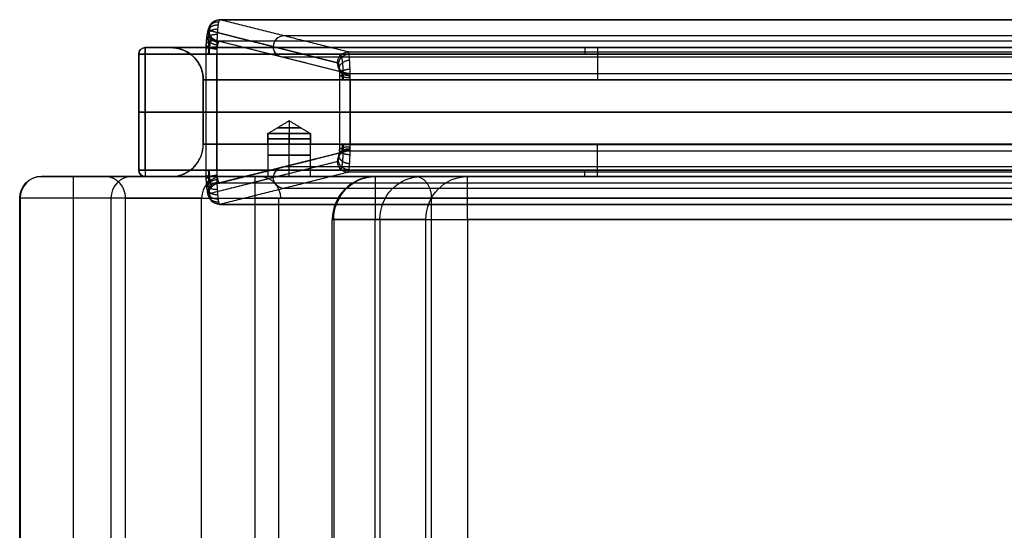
# Model space of a CAD drawing. Header units: millimetres. Extents: x -253 to 672, y -1029 to 1117.
# Tile 7 of 8: x -253 to 205, y 880 to 1117. Entities that reach past the tile are written whole.
import ezdxf

# ---------------------------------------------------------------- set-up
doc = ezdxf.new("R2010")
doc.units = ezdxf.units.MM
for name, color, linetype, true_color in [('FLAPS', 7, 'Continuous', 0x000000), ('STRUCTURE', 7, 'Continuous', 0x000000), ('UPHOLSTERY', 7, 'Continuous', 0x000000)]:
    doc.layers.add(name, color=color, linetype=linetype, true_color=true_color)

msp = doc.modelspace()

# ---------------------------------------------------------------- linework, layer by layer
at = {"layer": 'FLAPS'}
for p, q in [((588.96, 1117.37, -1881.14), (-159.78, 1117.37, -1881.14)), ((-164.7, 1112.37, -1882.09), (-104.91, 1097.37, -2369)), ((-104.91, 1097.37, -2369), (-164.7, 1112.37, -1882.09)), ((559.02, 1109.87, -2125.09), (-129.84, 1109.87, -2125.09)), ((588.96, 1107.37, -1881.14), (-159.78, 1107.37, -1881.14)), ((-159.75, 1107.37, -1881.33), (-99.97, 1092.37, -2368.24)), ((-166.13, 1101.37, -1870.14), (-166.13, 1047.37, -1870.14)), ((559.02, 1099.87, -2124.78), (-129.84, 1099.87, -2124.78)), ((-104, 1089.37, -2376.14), (-104, 1059.36, -2376.14)), ((-161.13, 1074.37, -1865.14), (590.31, 1074.37, -1865.14)), ((590.31, 1074.37, -1875.14), (-161.13, 1074.37, -1875.14)), ((528.18, 1074.37, -2381.14), (-99, 1074.37, -2381.14)), ((-99, 1074.37, -2371.14), (528.18, 1074.37, -2371.14)), ((-99.97, 1056.36, -2368.24), (-159.75, 1041.37, -1881.33)), ((-108.35, 1050.5, -2340.98), (-164.7, 1036.37, -1882.09)), ((559.02, 1048.87, -2124.78), (-129.84, 1048.87, -2124.78)), ((559.02, 1038.87, -2125.09), (-129.84, 1038.87, -2125.09))]:
    msp.add_line(p, q, dxfattribs=at)
at = {"layer": 'FLAPS', "extrusion": (0.121812, -0.030553, -0.992083)}
for centre, start, end in [((1040.08, -658.48, 1813.14), 256.0266, 345.8117), ((1040.08, -658.48, 1813.14), 165.8117, 256.0266), ((1040.08, -658.48, 2058.54), 165.8117, 256.0266), ((1040.08, -658.48, 2303.93), 256.0266, 345.8117), ((1040.08, -658.48, 2303.93), 165.8117, 256.0266)]:
    msp.add_arc(centre, 5, start, end, dxfattribs=at)
at = {"layer": 'FLAPS', "extrusion": (-0.121812, 0.030553, 0.992083)}
msp.add_arc((-1040.08, -658.48, -2058.61), 5, 194.1883, 283.9734, dxfattribs=at)
at = {"layer": 'FLAPS', "extrusion": (-8.51989e-17, 1, 2.36738e-15)}
msp.add_arc((161.13, -1870.14, 1101.37), 5, 353, 90, dxfattribs=at)
at = {"layer": 'FLAPS', "extrusion": (3.43792e-16, 1, -1.85367e-15)}
msp.add_arc((161.13, -1870.14, 1101.37), 5, 270, 353, dxfattribs=at)
at = {"layer": 'FLAPS', "extrusion": (1.27798e-16, 1, 1.30156e-15)}
msp.add_arc((99, -2376.14, 1089.37), 5, 353, 90, dxfattribs=at)
at = {"layer": 'FLAPS', "extrusion": (0, 1, 9.46292e-16)}
msp.add_arc((99, -2376.14, 1089.37), 5, 270, 353, dxfattribs=at)
at = {"layer": 'FLAPS', "extrusion": (0, -1, 0)}
for centre in [(-161.13, -1870.14, -1074.37), (-99, -2376.14, -1074.37)]:
    msp.add_arc(centre, 5, 90, 187, dxfattribs=at)
at = {"layer": 'FLAPS', "extrusion": (0, 1, 0)}
for centre in [(161.13, -1870.14, 1074.37), (99, -2376.14, 1074.37)]:
    msp.add_arc(centre, 5, 270, 353, dxfattribs=at)
at = {"layer": 'FLAPS', "extrusion": (1.07285e-29, 1, 2.35749e-16)}
msp.add_arc((99, -2376.14, 1059.36), 5, 353, 90, dxfattribs=at)
at = {"layer": 'FLAPS', "extrusion": (4.94848e-33, 1, 9.46292e-16)}
msp.add_arc((99, -2376.14, 1059.36), 5, 270, 353, dxfattribs=at)
at = {"layer": 'FLAPS', "extrusion": (0.121812, 0.030553, -0.992083)}
for centre, start, end in [((1044.09, -139.86, 2369.59), 283.9734, 14.1883), ((1044.09, -139.86, 2369.59), 194.1883, 283.9734), ((1044.09, -139.86, 1878.79), 283.9734, 14.1883), ((1044.09, -139.86, 2124.26), 194.1883, 283.9734), ((1044.09, -139.86, 1878.79), 194.1883, 283.9734)]:
    msp.add_arc(centre, 5, start, end, dxfattribs=at)
at = {"layer": 'FLAPS', "extrusion": (-7.1563e-16, 1, 2.35749e-16)}
msp.add_arc((161.13, -1870.14, 1047.37), 5, 353, 90, dxfattribs=at)
at = {"layer": 'FLAPS', "extrusion": (-3.68794e-27, 1, 3.78846e-15)}
msp.add_arc((161.13, -1870.14, 1047.37), 5, 270, 353, dxfattribs=at)
at = {"layer": 'FLAPS', "extrusion": (-0.121812, -0.030553, 0.992083)}
msp.add_arc((-1044.09, -139.86, -2124.19), 5, 165.8117, 256.0266, dxfattribs=at)
at = {"layer": 'FLAPS'}
for points, weights, degree in [([(-160.5, 1114.84, -1872.51), (-165.82, 1115.14, -1872.97), (-165.47, 1110.63, -1875.82)], [1, 0.683467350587, 1], 2), ([(-160.26, 1116.29, -1875.36), (-165.46, 1116.51, -1875.92), (-165.23, 1111.63, -1877.78)], [1, 0.691366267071, 1], 2), ([(-160, 1117.14, -1878.45), (-165.07, 1117.25, -1879.05), (-164.97, 1112.21, -1879.9)], [1, 0.699804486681, 1], 2), ([(-159.73, 1117.36, -1881.64), (-160.55, 1117.66, -1872.04), (-161.13, 1110.97, -1865.14), (-161.13, 1101.37, -1865.14)], [1, 0.797425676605, 0.797425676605, 1], 3), ([(-166.09, 1101.37, -1870.75), (-166.09, 1107.97, -1870.75), (-165.51, 1112.57, -1875.49), (-164.7, 1112.37, -1882.09)], [1, 0.797425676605, 0.797425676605, 1], 3), ([(-160.89, 1110.41, -1867.94), (-166.41, 1110.73, -1868.16), (-165.85, 1107.59, -1872.68)], [1, 0.670618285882, 1], 2), ([(-160.72, 1112.86, -1870), (-166.14, 1113.19, -1870.35), (-165.68, 1109.27, -1874.09)], [1, 0.676447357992, 1], 2), ([(-165.68, 1109.27, -1874.09), (-165.29, 1105.96, -1877.26), (-160.72, 1105.68, -1876.97)], [1, 0.736490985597, 1], 2), ([(-165.23, 1111.63, -1877.78), (-165.02, 1107.16, -1879.48), (-160.26, 1106.97, -1878.98)], [1.00000026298, 0.722504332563, 0.999999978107], 2), ([(-161.1, 1104.55, -1865.46), (-166.74, 1104.69, -1865.49), (-166.06, 1103.56, -1870.97)], [1, 0.663537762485, 1], 2), ([(-161.02, 1107.61, -1866.41), (-166.61, 1107.85, -1866.51), (-165.98, 1105.66, -1871.62)], [1, 0.666246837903, 1], 2), ([(-165.98, 1105.66, -1871.62), (-165.48, 1103.91, -1875.7), (-161.02, 1103.71, -1875.62)], [1.00000024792, 0.745731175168, 0.999999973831], 2), ([(-159.73, 1107.37, -1881.33), (-160.55, 1107.48, -1877.73), (-161.13, 1104.97, -1875.14), (-161.13, 1101.37, -1875.14)], [1, 0.797425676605, 0.797425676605, 1], 3), ([(-99.58, 1101.27, -2373.39), (-104.31, 1101.05, -2373.88), (-104.55, 1096.69, -2371.98)], [1.00000001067, 0.724301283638, 0.999999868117], 2), ([(-99, 1089.37, -2381.14), (-99, 1096.81, -2381.14), (-99.39, 1102.14, -2375.97), (-99.95, 1102.37, -2368.54)], [1, 0.811938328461, 0.811938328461, 1], 3), ([(-104.91, 1097.37, -2369), (-104.35, 1097.23, -2373.57), (-103.96, 1093.95, -2376.75), (-103.96, 1089.37, -2376.75)], [1, 0.811938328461, 0.811938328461, 1], 3), ([(-104.55, 1096.69, -2371.98), (-104.8, 1091.88, -2369.89), (-99.58, 1092.12, -2369.35)], [1.0000001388, 0.689483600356, 1.00000001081], 2), ([(-99.28, 1098.42, -2377.48), (-103.84, 1098.14, -2377.75), (-104.24, 1094.94, -2374.5)], [1, 0.737390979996, 1], 2), ([(-104.24, 1094.94, -2374.5), (-104.71, 1091.13, -2370.62), (-99.28, 1091.46, -2370.3)], [1, 0.675466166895, 1], 2), ([(-104.03, 1092.38, -2376.17), (-104.66, 1090.26, -2371.02), (-99.07, 1090.5, -2370.92)], [1.00000014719, 0.665977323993, 0.999999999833], 2), ([(-99.07, 1094.26, -2380.19), (-103.53, 1094.07, -2380.27), (-104.03, 1092.38, -2376.17)], [0.999999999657, 0.74597198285, 0.999999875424], 2), ([(-99, 1089.37, -2371.14), (-99, 1091.09, -2371.14), (-99.39, 1092.32, -2369.95), (-99.95, 1092.37, -2368.24)], [1, 0.811938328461, 0.811938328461, 1], 3), ([(-103.96, 1059.36, -2376.75), (-103.96, 1054.79, -2376.75), (-104.35, 1051.51, -2373.57), (-104.91, 1051.37, -2369)], [1, 0.811938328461, 0.811938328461, 1], 3), ([(-99.95, 1046.37, -2368.54), (-99.39, 1046.6, -2375.97), (-99, 1051.93, -2381.14), (-99, 1059.36, -2381.14)], [1, 0.811938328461, 0.811938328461, 1], 3), ([(-99.95, 1056.36, -2368.24), (-99.39, 1056.42, -2369.95), (-99, 1057.65, -2371.14), (-99, 1059.36, -2371.14)], [1, 0.811938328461, 0.811938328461, 1], 3), ([(-104.55, 1052.04, -2371.98), (-104.8, 1056.85, -2369.89), (-99.58, 1056.62, -2369.35)], [1.0000001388, 0.689483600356, 1.00000001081], 2), ([(-104.24, 1053.79, -2374.5), (-104.71, 1057.61, -2370.62), (-99.28, 1057.27, -2370.3)], [1, 0.675466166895, 1], 2), ([(-99.28, 1050.31, -2377.48), (-103.84, 1050.59, -2377.75), (-104.24, 1053.79, -2374.5)], [1, 0.737390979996, 1], 2), ([(-104.03, 1056.36, -2376.17), (-104.66, 1058.47, -2371.02), (-99.07, 1058.24, -2370.92)], [1.00000014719, 0.665977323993, 0.999999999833], 2), ([(-99.07, 1054.48, -2380.19), (-103.53, 1054.67, -2380.27), (-104.03, 1056.36, -2376.17)], [0.999999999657, 0.74597198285, 0.999999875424], 2), ([(-99.58, 1047.47, -2373.39), (-104.31, 1047.68, -2373.88), (-104.55, 1052.04, -2371.98)], [1.00000001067, 0.724301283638, 0.999999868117], 2), ([(-161.1, 1044.18, -1865.46), (-166.74, 1044.05, -1865.49), (-166.06, 1045.18, -1870.97)], [1, 0.663537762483, 1], 2), ([(-164.7, 1036.37, -1882.09), (-165.51, 1036.17, -1875.49), (-166.09, 1040.76, -1870.75), (-166.09, 1047.37, -1870.75)], [1, 0.797425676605, 0.797425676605, 1], 3), ([(-165.98, 1043.08, -1871.62), (-165.48, 1044.83, -1875.7), (-161.02, 1045.03, -1875.62)], [1.00000024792, 0.745731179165, 0.99999996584], 2), ([(-161.13, 1047.37, -1875.14), (-161.13, 1043.85, -1875.14), (-160.57, 1041.37, -1877.63), (-159.78, 1041.37, -1881.14)], [1, 0.804737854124, 0.804737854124, 1], 3), ([(-161.13, 1047.37, -1865.14), (-161.13, 1037.99, -1865.14), (-160.57, 1031.37, -1871.77), (-159.78, 1031.37, -1881.14)], [1, 0.804737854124, 0.804737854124, 1], 3), ([(-161.02, 1041.13, -1866.41), (-166.61, 1040.88, -1866.51), (-165.98, 1043.08, -1871.62)], [1, 0.666246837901, 1], 2), ([(-160.89, 1038.32, -1867.94), (-166.41, 1038.01, -1868.16), (-165.85, 1041.15, -1872.68)], [1, 0.67061828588, 1], 2), ([(-165.68, 1039.47, -1874.09), (-165.29, 1042.78, -1877.26), (-160.72, 1043.06, -1876.97)], [1, 0.736490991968, 0.999999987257], 2), ([(-165.23, 1037.11, -1877.78), (-165.02, 1041.57, -1879.48), (-160.26, 1041.77, -1878.98)], [1.00000026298, 0.722504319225, 1.00000000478], 2), ([(-159.78, 1041.37, -1881.14), (-159.76, 1041.37, -1881.2), (-159.75, 1041.37, -1881.27), (-159.73, 1041.37, -1881.33)], [1, 0.999921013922, 0.999921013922, 1], 3), ([(-160.72, 1035.88, -1870), (-166.14, 1035.55, -1870.35), (-165.68, 1039.47, -1874.09)], [1, 0.67644735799, 1], 2), ([(-160.5, 1033.89, -1872.51), (-165.82, 1033.6, -1872.97), (-165.47, 1038.1, -1875.82)], [1, 0.683467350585, 1], 2), ([(-160.26, 1032.45, -1875.36), (-165.46, 1032.23, -1875.92), (-165.23, 1037.11, -1877.78)], [1, 0.691366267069, 1], 2), ([(-160, 1031.59, -1878.45), (-165.07, 1031.49, -1879.05), (-164.97, 1036.52, -1879.9)], [1, 0.699804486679, 1], 2), ([(-159.78, 1031.37, -1881.14), (-159.76, 1031.37, -1881.31), (-159.75, 1031.37, -1881.47), (-159.73, 1031.37, -1881.64)], [1, 0.999921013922, 0.999921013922, 1], 3)]:
    msp.add_rational_spline(points, weights, degree=degree, dxfattribs=at)
for points, weights, knots in [([(-164.87, 1101.37, -1866.83), (-164.87, 1102.36, -1866.83), (-164.86, 1103.34, -1866.93), (-164.82, 1105.27, -1867.33), (-164.79, 1106.22, -1867.63), (-164.7, 1108.02, -1868.4), (-164.65, 1108.89, -1868.88), (-164.53, 1110.5, -1870.01), (-164.46, 1111.25, -1870.65), (-164.31, 1112.59, -1872.07), (-164.22, 1113.2, -1872.85), (-164.05, 1114.23, -1874.51), (-163.95, 1114.66, -1875.39), (-163.76, 1115.34, -1877.21), (-163.65, 1115.59, -1878.16), (-163.45, 1115.88, -1880.08), (-163.34, 1115.94, -1881.05), (-163.24, 1115.89, -1882.02)], [0.831310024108, 0.831309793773, 0.831464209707, 0.832073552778, 0.832528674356, 0.833718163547, 0.834452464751, 0.836165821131, 0.837144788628, 0.839302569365, 0.840481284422, 0.842986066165, 0.844312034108, 0.847054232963, 0.848470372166, 0.851334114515, 0.852781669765, 0.854215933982], [0, 0, 0, 0, 0.200198, 0.200198, 0.400396, 0.400396, 0.600594, 0.600594, 0.800792, 0.800792, 1.00099, 1.00099, 1.201188, 1.201188, 1.401386, 1.401386, 1.601584, 1.601584, 1.601584, 1.601584]), ([(-164.44, 1101.37, -1873.89), (-164.44, 1102.39, -1873.89), (-164.41, 1103.42, -1874.1), (-164.29, 1105.29, -1874.92), (-164.2, 1106.14, -1875.52), (-163.97, 1107.53, -1877.01), (-163.84, 1108.06, -1877.89), (-163.56, 1108.74, -1879.79), (-163.4, 1108.89, -1880.81), (-163.25, 1108.83, -1881.8)], [0.874477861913, 0.874480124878, 0.87392835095, 0.87180293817, 0.870227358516, 0.866263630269, 0.863876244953, 0.858628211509, 0.855770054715, 0.852889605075], [0, 0, 0, 0, 0.400396, 0.400396, 0.800792, 0.800792, 1.201188, 1.201188, 1.601584, 1.601584, 1.601584, 1.601584]), ([(-103.45, 1100.9, -2368.93), (-103.3, 1100.83, -2370.4), (-103.15, 1100.47, -2371.85), (-102.87, 1099.24, -2374.52), (-102.74, 1098.37, -2375.73), (-102.54, 1096.24, -2377.73), (-102.45, 1094.99, -2378.53), (-102.34, 1092.29, -2379.61), (-102.31, 1090.83, -2379.89), (-102.31, 1089.37, -2379.89)], [0.854215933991, 0.856975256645, 0.85968143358, 0.86461978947, 0.866849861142, 0.870541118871, 0.872001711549, 0.873970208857, 0.874479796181, 0.874477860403], [1.601584, 1.601584, 1.601584, 1.601584, 1.986586, 1.986586, 2.371588, 2.371588, 2.75659, 2.75659, 3.141593, 3.141593, 3.141593, 3.141593]), ([(-103.47, 1093.83, -2368.71), (-103.37, 1093.78, -2369.29), (-103.27, 1093.63, -2369.85), (-103.09, 1093.12, -2370.86), (-103.01, 1092.78, -2371.31), (-102.88, 1091.95, -2372.05), (-102.83, 1091.48, -2372.34), (-102.76, 1090.46, -2372.73), (-102.74, 1089.92, -2372.83), (-102.74, 1089.37, -2372.83)], [0.852889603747, 0.85012098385, 0.847335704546, 0.84214797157, 0.839747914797, 0.835718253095, 0.8340911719, 0.831886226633, 0.831306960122, 0.831310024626], [1.601584, 1.601584, 1.601584, 1.601584, 1.986586, 1.986586, 2.371588, 2.371588, 2.75659, 2.75659, 3.141593, 3.141593, 3.141593, 3.141593]), ([(-102.74, 1059.36, -2372.83), (-102.74, 1058.82, -2372.83), (-102.76, 1058.28, -2372.73), (-102.83, 1057.26, -2372.34), (-102.88, 1056.78, -2372.05), (-103.01, 1055.96, -2371.31), (-103.09, 1055.61, -2370.86), (-103.27, 1055.11, -2369.85), (-103.37, 1054.95, -2369.29), (-103.47, 1054.91, -2368.71)], [0.831310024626, 0.831306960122, 0.831886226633, 0.8340911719, 0.835718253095, 0.839747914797, 0.84214797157, 0.847335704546, 0.85012098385, 0.852889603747], [3.141593, 3.141593, 3.141593, 3.141593, 3.526595, 3.526595, 3.911597, 3.911597, 4.296599, 4.296599, 4.681602, 4.681602, 4.681602, 4.681602]), ([(-102.31, 1059.36, -2379.89), (-102.31, 1057.91, -2379.89), (-102.34, 1056.45, -2379.61), (-102.45, 1053.74, -2378.53), (-102.54, 1052.49, -2377.73), (-102.74, 1050.37, -2375.73), (-102.87, 1049.5, -2374.52), (-103.15, 1048.27, -2371.85), (-103.3, 1047.91, -2370.4), (-103.45, 1047.84, -2368.93)], [0.874477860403, 0.874479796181, 0.873970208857, 0.87200171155, 0.870541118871, 0.866849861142, 0.86461978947, 0.85968143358, 0.856975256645, 0.854215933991], [3.141593, 3.141593, 3.141593, 3.141593, 3.526595, 3.526595, 3.911597, 3.911597, 4.296599, 4.296599, 4.681602, 4.681602, 4.681602, 4.681602]), ([(-163.24, 1032.84, -1882.02), (-163.34, 1032.8, -1881.05), (-163.45, 1032.85, -1880.08), (-163.65, 1033.15, -1878.16), (-163.76, 1033.4, -1877.21), (-163.95, 1034.08, -1875.39), (-164.05, 1034.51, -1874.51), (-164.22, 1035.54, -1872.85), (-164.31, 1036.14, -1872.07), (-164.46, 1037.49, -1870.65), (-164.53, 1038.24, -1870.01), (-164.65, 1039.85, -1868.88), (-164.7, 1040.71, -1868.4), (-164.79, 1042.52, -1867.63), (-164.82, 1043.46, -1867.33), (-164.86, 1045.39, -1866.93), (-164.87, 1046.38, -1866.83), (-164.87, 1047.37, -1866.83)], [0.854215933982, 0.852781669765, 0.851334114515, 0.848470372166, 0.847054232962, 0.844312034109, 0.842986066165, 0.840481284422, 0.839302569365, 0.837144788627, 0.836165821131, 0.834452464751, 0.833718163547, 0.832528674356, 0.832073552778, 0.831464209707, 0.831309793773, 0.831310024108], [4.681602, 4.681602, 4.681602, 4.681602, 4.8818, 4.8818, 5.081998, 5.081998, 5.282196, 5.282196, 5.482394, 5.482394, 5.682591, 5.682591, 5.882789, 5.882789, 6.082987, 6.082987, 6.283185, 6.283185, 6.283185, 6.283185]), ([(-163.25, 1039.91, -1881.8), (-163.4, 1039.85, -1880.81), (-163.56, 1039.99, -1879.79), (-163.84, 1040.67, -1877.89), (-163.97, 1041.21, -1877.01), (-164.2, 1042.6, -1875.52), (-164.29, 1043.45, -1874.92), (-164.41, 1045.32, -1874.1), (-164.44, 1046.34, -1873.89), (-164.44, 1047.37, -1873.89)], [0.852889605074, 0.855770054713, 0.85862821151, 0.863876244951, 0.866263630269, 0.870227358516, 0.871802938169, 0.87392835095, 0.874480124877, 0.874477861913], [4.681602, 4.681602, 4.681602, 4.681602, 5.081998, 5.081998, 5.482394, 5.482394, 5.882789, 5.882789, 6.283185, 6.283185, 6.283185, 6.283185])]:
    msp.add_rational_spline(points, weights, degree=3, knots=knots, dxfattribs=at)
for points in [[(-159.73, 1117.36, -1881.64), (214.59, 1117.36, -1881.64), (588.92, 1117.36, -1881.64)], [(-99.95, 1102.37, -2368.54), (-129.84, 1109.87, -2125.09), (-159.73, 1117.36, -1881.64)], [(-164.7, 1112.37, -1882.09), (-134.81, 1104.87, -2125.54), (-104.91, 1097.37, -2369)], [(588.92, 1107.37, -1881.33), (214.59, 1107.37, -1881.33), (-159.73, 1107.37, -1881.33)], [(-159.73, 1107.37, -1881.33), (-129.84, 1099.87, -2124.78), (-99.95, 1092.37, -2368.24)], [(-166.09, 1047.37, -1870.75), (-166.09, 1074.37, -1870.75), (-166.09, 1101.37, -1870.75)], [(-161.13, 1101.37, -1865.14), (214.59, 1101.37, -1865.14), (590.31, 1101.37, -1865.14)], [(-161.13, 1047.37, -1865.14), (-161.13, 1074.37, -1865.14), (-161.13, 1101.37, -1865.14)], [(-161.13, 1101.37, -1875.14), (214.59, 1101.37, -1875.14), (590.31, 1101.37, -1875.14)], [(-161.13, 1101.37, -1875.14), (-161.13, 1074.37, -1875.14), (-161.13, 1047.37, -1875.14)], [(-99.95, 1102.37, -2368.54), (214.59, 1102.37, -2368.54), (529.13, 1102.37, -2368.54)], [(-99.95, 1092.37, -2368.24), (214.59, 1092.37, -2368.24), (529.13, 1092.37, -2368.24)], [(-103.96, 1089.37, -2376.75), (-103.96, 1074.37, -2376.75), (-103.96, 1059.36, -2376.75)], [(-99, 1089.37, -2381.14), (-99, 1074.37, -2381.14), (-99, 1059.36, -2381.14)], [(528.18, 1089.37, -2381.14), (214.59, 1089.37, -2381.14), (-99, 1089.37, -2381.14)], [(-99, 1089.37, -2371.14), (214.59, 1089.37, -2371.14), (528.18, 1089.37, -2371.14)], [(-99, 1059.36, -2371.14), (-99, 1074.37, -2371.14), (-99, 1089.37, -2371.14)], [(-99, 1059.36, -2381.14), (214.59, 1059.36, -2381.14), (528.18, 1059.36, -2381.14)], [(-99, 1059.36, -2371.14), (214.59, 1059.36, -2371.14), (528.18, 1059.36, -2371.14)], [(-159.73, 1041.37, -1881.33), (-129.84, 1048.87, -2124.78), (-99.95, 1056.36, -2368.24)], [(-99.95, 1056.36, -2368.24), (214.59, 1056.36, -2368.24), (529.13, 1056.36, -2368.24)], [(-104.91, 1051.37, -2369), (-134.81, 1043.87, -2125.54), (-164.7, 1036.37, -1882.09)], [(590.31, 1047.37, -1875.14), (214.59, 1047.37, -1875.14), (-161.13, 1047.37, -1875.14)], [(590.31, 1047.37, -1865.14), (214.59, 1047.37, -1865.14), (-161.13, 1047.37, -1865.14)], [(-99.95, 1046.37, -2368.54), (-129.84, 1038.87, -2125.09), (-159.73, 1031.37, -1881.64)], [(529.13, 1046.37, -2368.54), (214.59, 1046.37, -2368.54), (-99.95, 1046.37, -2368.54)], [(-159.78, 1041.37, -1881.14), (214.59, 1041.37, -1881.14), (588.96, 1041.37, -1881.14)], [(-159.73, 1041.37, -1881.33), (214.59, 1041.37, -1881.33), (588.92, 1041.37, -1881.33)], [(588.96, 1031.37, -1881.14), (214.59, 1031.37, -1881.14), (-159.78, 1031.37, -1881.14)], [(-159.73, 1031.37, -1881.64), (214.59, 1031.37, -1881.64), (588.92, 1031.37, -1881.64)]]:
    msp.add_open_spline(points, degree=2, dxfattribs=at)
at = {"layer": 'STRUCTURE'}
for p, q in [((-182.41, 1104.37, -2170.64), (-194.41, 1104.37, -2170.64)), ((-197.41, 1047.37, -2170.64), (-197.41, 1101.37, -2170.64)), ((-167.41, 1089.37, -2400.64), (-167.41, 1059.37, -2400.64)), ((-167.41, 1089.37, -2098.14), (-167.41, 1059.37, -2098.14)), ((596.59, 1089.37, -2328.14), (-167.41, 1089.37, -2328.14)), ((-197.41, 1074.37, -2460.14), (-197.41, 1074.37, -1881.14)), ((-194.41, 1074.37, -1878.14), (623.59, 1074.37, -1878.14)), ((623.59, 1074.37, -2463.14), (-194.41, 1074.37, -2463.14)), ((-167.41, 1074.37, -2368.14), (-167.41, 1074.37, -2433.14)), ((-167.41, 1074.37, -1908.14), (-167.41, 1074.37, -2288.14)), ((-167.41, 1074.37, -2433.14), (596.59, 1074.37, -2433.14)), ((596.59, 1074.37, -1908.14), (-167.41, 1074.37, -1908.14)), ((596.59, 1074.37, -2368.14), (-167.41, 1074.37, -2368.14)), ((-167.41, 1074.37, -2288.14), (596.59, 1074.37, -2288.14)), ((-127.41, 1070.38, -2328.14), (-127.41, 1064.37, -2338.14)), ((-127.41, 1070.38, -2328.14), (-127.41, 1064.37, -2318.14)), ((-127.41, 1064.37, -2338.14), (-127.41, 1059.37, -2338.14)), ((-127.41, 1064.37, -2318.14), (-127.41, 1059.37, -2318.14)), ((-137.41, 1059.37, -2328.14), (-167.41, 1059.37, -2328.14)), ((546.59, 1059.37, -2328.14), (-117.41, 1059.37, -2328.14)), ((-182.41, 1044.37, -2170.64), (-194.41, 1044.37, -2170.64))]:
    msp.add_line(p, q, dxfattribs=at)
at = {"layer": 'STRUCTURE', "extrusion": (-1.0842e-16, 9.46292e-16, -1)}
msp.add_arc((194.41, 1101.37, 1881.14), 3, 0, 90, dxfattribs=at)
at = {"layer": 'STRUCTURE'}
for centre, radius, start, end in [((-194.41, 1101.37, -2460.14), 3, 90, 180), ((-194.41, 1101.37, -1881.14), 3, 90, 180), ((-194.41, 1101.37, -2170.64), 3, 90, 180), ((-182.41, 1059.37, -2170.64), 15, 270, 0), ((-194.41, 1047.37, -1881.14), 3, 180, 270), ((-194.41, 1047.37, -2460.14), 3, 180, 270), ((-194.41, 1047.37, -1881.14), 3, 180, 270)]:
    msp.add_arc(centre, radius, start, end, dxfattribs=at)
at = {"layer": 'STRUCTURE', "extrusion": (1, 9.76487e-32, -1.0842e-16)}
for centre, start, end in [((1101.37, -1881.14, -194.41), 0, 90), ((1101.37, -2460.14, -194.41), 270, 0), ((1047.37, -1881.14, -194.41), 90, 180)]:
    msp.add_arc(centre, 3, start, end, dxfattribs=at)
at = {"layer": 'STRUCTURE', "extrusion": (0, 0, -1)}
for centre, radius, start, end in [((182.41, 1089.37, 2170.64), 15, 90, 180), ((194.41, 1047.37, 2170.64), 3, 270, 360)]:
    msp.add_arc(centre, radius, start, end, dxfattribs=at)
at = {"layer": 'STRUCTURE', "extrusion": (1, 0, 0)}
for centre, radius, start, end in [((1101.37, -1881.14, 10.09), 3, 0, 90), ((1089.37, -2448.14, 16.09), 15, 0, 90), ((1059.37, -1893.14, 16.09), 15, 180, 270), ((1047.37, -2460.14, 10.09), 3, 180, 270)]:
    msp.add_arc(centre, radius, start, end, dxfattribs=at)
at = {"layer": 'STRUCTURE', "extrusion": (-1, 0, 0)}
for centre, radius, start, end in [((-1101.37, -2460.14, -10.09), 3, 180, 270), ((-1089.37, -1893.14, -16.09), 15, 180, 270), ((-1059.37, -2448.14, -16.09), 15, 0, 90), ((-1047.37, -1881.14, -10.09), 3, 0, 90)]:
    msp.add_arc(centre, radius, start, end, dxfattribs=at)
at = {"layer": 'STRUCTURE', "extrusion": (4.94848e-33, 1, 9.46292e-16)}
for centre, radius, start, end in [((194.41, -1881.14, 1101.37), 3, 0, 90), ((194.41, -2460.14, 1101.37), 3, 270, 0), ((127.41, -2328.14, 1064.37), 10, 0, 180), ((127.41, -2328.14, 1059.37), 10, 180, 0), ((194.41, -1881.14, 1047.37), 3, 360, 90), ((194.41, -2460.14, 1047.37), 3, 270, 0)]:
    msp.add_arc(centre, radius, start, end, dxfattribs=at)
at = {"layer": 'STRUCTURE', "extrusion": (0, 1, 0)}
for centre, start, end in [((194.41, -1881.14, 1074.37), 0, 90), ((194.41, -2460.14, 1074.37), 270, 0)]:
    msp.add_arc(centre, 3, start, end, dxfattribs=at)
at = {"layer": 'STRUCTURE', "extrusion": (-4.94848e-33, -1, -9.46292e-16)}
for centre, start, end in [((-127.41, -2328.14, -1064.37), 180, 0), ((-127.41, -2328.14, -1059.37), 0, 180)]:
    msp.add_arc(centre, 10, start, end, dxfattribs=at)
at = {"layer": 'STRUCTURE', "extrusion": (0, -1, 0)}
for centre, radius, start, end in [((-127.41, -2328.14, -1067.07), 5.5, 180, 0), ((-127.41, -2328.14, -1067.07), 5.5, 0, 180), ((-127.41, -2328.14, -1061.87), 10, 180, 0), ((-127.41, -2328.14, -1061.87), 10, 0, 180)]:
    msp.add_arc(centre, radius, start, end, dxfattribs=at)
at = {"layer": 'STRUCTURE', "extrusion": (-1, -9.76487e-32, 1.0842e-16)}
msp.add_arc((-1047.37, -2460.14, 194.41), 3, 270, 0, dxfattribs=at)
at = {"layer": 'STRUCTURE'}
for points in [[(214.59, 1104.37, -2460.14), (10.09, 1104.37, -2460.14), (-194.41, 1104.37, -2460.14)], [(-194.41, 1104.37, -2460.14), (-194.41, 1104.37, -2170.64), (-194.41, 1104.37, -1881.14)], [(-194.41, 1104.37, -1881.14), (10.09, 1104.37, -1881.14), (214.59, 1104.37, -1881.14)], [(214.59, 1104.37, -1893.14), (16.09, 1104.37, -1893.14), (-182.41, 1104.37, -1893.14)], [(-182.41, 1104.37, -1893.14), (-182.41, 1104.37, -2170.64), (-182.41, 1104.37, -2448.14)], [(-182.41, 1104.37, -2448.14), (16.09, 1104.37, -2448.14), (214.59, 1104.37, -2448.14)], [(-197.41, 1101.37, -2460.14), (-197.41, 1101.37, -2170.64), (-197.41, 1101.37, -1881.14)], [(-197.41, 1047.37, -2460.14), (-197.41, 1074.37, -2460.14), (-197.41, 1101.37, -2460.14)], [(-197.41, 1101.37, -1881.14), (-197.41, 1074.37, -1881.14), (-197.41, 1047.37, -1881.14)], [(-194.41, 1101.37, -1878.14), (10.09, 1101.37, -1878.14), (214.59, 1101.37, -1878.14)], [(-194.41, 1047.37, -1878.14), (-194.41, 1074.37, -1878.14), (-194.41, 1101.37, -1878.14)], [(-194.41, 1101.37, -2463.14), (-194.41, 1074.37, -2463.14), (-194.41, 1047.37, -2463.14)], [(214.59, 1101.37, -2463.14), (10.09, 1101.37, -2463.14), (-194.41, 1101.37, -2463.14)], [(-167.41, 1059.37, -2368.14), (-167.41, 1074.37, -2368.14), (-167.41, 1089.37, -2368.14)], [(-167.41, 1089.37, -2433.14), (-167.41, 1074.37, -2433.14), (-167.41, 1059.37, -2433.14)], [(-167.41, 1089.37, -2368.14), (-167.41, 1089.37, -2400.64), (-167.41, 1089.37, -2433.14)], [(-167.41, 1089.37, -2288.14), (-167.41, 1074.37, -2288.14), (-167.41, 1059.37, -2288.14)], [(-167.41, 1089.37, -1908.14), (-167.41, 1089.37, -2098.14), (-167.41, 1089.37, -2288.14)], [(-167.41, 1059.37, -1908.14), (-167.41, 1074.37, -1908.14), (-167.41, 1089.37, -1908.14)], [(-167.41, 1089.37, -2433.14), (23.59, 1089.37, -2433.14), (214.59, 1089.37, -2433.14)], [(214.59, 1089.37, -1908.14), (23.59, 1089.37, -1908.14), (-167.41, 1089.37, -1908.14)], [(-167.41, 1089.37, -2288.14), (-167.41, 1089.37, -2328.14), (-167.41, 1089.37, -2368.14)], [(596.59, 1089.37, -2368.14), (214.59, 1089.37, -2368.14), (-167.41, 1089.37, -2368.14)], [(596.59, 1089.37, -2288.14), (214.59, 1089.37, -2288.14), (-167.41, 1089.37, -2288.14)], [(-137.41, 1064.37, -2328.14), (-132.41, 1067.37, -2328.14), (-127.41, 1070.38, -2328.14)], [(-127.41, 1070.38, -2328.14), (-122.41, 1067.37, -2328.14), (-117.41, 1064.37, -2328.14)], [(-137.41, 1059.37, -2328.14), (-137.41, 1061.87, -2328.14), (-137.41, 1064.37, -2328.14)], [(-117.41, 1064.37, -2328.14), (-117.41, 1061.87, -2328.14), (-117.41, 1059.37, -2328.14)], [(-167.41, 1059.37, -2433.14), (-167.41, 1059.37, -2400.64), (-167.41, 1059.37, -2368.14)], [(-167.41, 1059.37, -2288.14), (-167.41, 1059.37, -2098.14), (-167.41, 1059.37, -1908.14)], [(214.59, 1059.37, -2433.14), (23.59, 1059.37, -2433.14), (-167.41, 1059.37, -2433.14)], [(-167.41, 1059.37, -1908.14), (23.59, 1059.37, -1908.14), (214.59, 1059.37, -1908.14)], [(-167.41, 1059.37, -2368.14), (-167.41, 1059.37, -2328.14), (-167.41, 1059.37, -2288.14)], [(596.59, 1059.37, -2368.14), (214.59, 1059.37, -2368.14), (-167.41, 1059.37, -2368.14)], [(-167.41, 1059.37, -2288.14), (214.59, 1059.37, -2288.14), (596.59, 1059.37, -2288.14)], [(-197.41, 1047.37, -1881.14), (-197.41, 1047.37, -2170.64), (-197.41, 1047.37, -2460.14)], [(214.59, 1047.37, -1878.14), (10.09, 1047.37, -1878.14), (-194.41, 1047.37, -1878.14)], [(-194.41, 1047.37, -2463.14), (10.09, 1047.37, -2463.14), (214.59, 1047.37, -2463.14)], [(214.59, 1044.37, -2460.14), (10.09, 1044.37, -2460.14), (-194.41, 1044.37, -2460.14)], [(-194.41, 1044.37, -1881.14), (10.09, 1044.37, -1881.14), (214.59, 1044.37, -1881.14)], [(-194.41, 1044.37, -2460.14), (-194.41, 1044.37, -2170.64), (-194.41, 1044.37, -1881.14)], [(-182.41, 1044.37, -2448.14), (16.09, 1044.37, -2448.14), (214.59, 1044.37, -2448.14)], [(-182.41, 1044.37, -1893.14), (-182.41, 1044.37, -2170.64), (-182.41, 1044.37, -2448.14)], [(214.59, 1044.37, -1893.14), (16.09, 1044.37, -1893.14), (-182.41, 1044.37, -1893.14)]]:
    msp.add_open_spline(points, degree=2, dxfattribs=at)
for points in [[(-182.41, 1104.37, -2448.14), (-173.62, 1104.37, -2439.36), (-167.41, 1098.16, -2433.14), (-167.41, 1089.37, -2433.14)], [(-167.41, 1089.37, -1908.14), (-167.41, 1098.16, -1908.14), (-173.62, 1104.37, -1901.93), (-182.41, 1104.37, -1893.14)], [(-182.41, 1044.37, -1893.14), (-173.62, 1044.37, -1901.93), (-167.41, 1050.58, -1908.14), (-167.41, 1059.37, -1908.14)], [(-182.41, 1044.37, -2448.14), (-173.62, 1044.37, -2439.36), (-167.41, 1050.58, -2433.14), (-167.41, 1059.37, -2433.14)]]:
    msp.add_rational_spline(points, [1, 0.804737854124, 0.804737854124, 1], degree=3, dxfattribs=at)
at = {"layer": 'UPHOLSTERY'}
for p, q in [((-137.41, 1064.37, -2328.14), (-117.41, 1064.37, -2328.14)), ((-127.41, 1044.37, -2318.14), (-127.41, 1064.37, -2318.14)), ((-127.41, 1064.37, -2338.14), (-127.41, 1064.37, -2318.14)), ((-127.41, 1044.37, -2338.14), (-127.41, 1064.37, -2338.14)), ((-132.03, 1044.37, -2057.17), (-200.86, 1044.37, -2057.17)), ((-65.91, 1044.37, -2183.14), (651.59, 1044.37, -2183.14)), ((171.9, 1044.37, -2373.14), (171.9, 1044.37, -2293.14)), ((-227.8, -945.63, -1732.68), (-227.8, 1034.37, -1732.68)), ((-210.36, 1034.37, -2061.39), (-210.36, -945.63, -2061.39)), ((-132.33, 1034.37, -2017.38), (-132.33, -945.63, -2017.38)), ((-106.66, 1024.37, -2108.32), (-63.79, 1024.37, -2268.32)), ((-85.23, 1024.37, -2188.32), (-85.23, -935.63, -2188.32))]:
    msp.add_line(p, q, dxfattribs=at)
at = {"layer": 'UPHOLSTERY', "extrusion": (0, -1, -1.05471e-15)}
for centre, radius, start, end in [((-127.41, -2328.14, -1064.37), 10, 0, 180), ((-127.41, -2328.14, -1064.37), 10, 180, 0), ((-227.8, -1757.68, -1044.37), 15, 180, 188), ((-127.41, -2328.14, -1044.37), 10, 180, 0), ((-227.8, -1757.68, -1034.37), 25, 14.0469, 180), ((-143.41, -2358.14, -1034.37), 25, 188, 270), ((-87.34, -2103.14, -1024.37), 20, 90, 180), ((-44.47, -2263.14, -1024.37), 20, 195, 270)]:
    msp.add_arc(centre, radius, start, end, dxfattribs=at)
at = {"layer": 'UPHOLSTERY', "extrusion": (0, 1, 0)}
for centre, radius, start, end in [((127.41, -2328.14, 1054.37), 10, 0, 180), ((127.41, -2328.14, 1054.37), 10, 180, 0), ((227.8, -1757.68, 1044.37), 15, 0, 166.2304), ((143.41, -2358.14, 1044.37), 15, 270, 352)]:
    msp.add_arc(centre, radius, start, end, dxfattribs=at)
at = {"layer": 'UPHOLSTERY', "extrusion": (0, 1.05471e-15, -1)}
msp.add_arc((242.8, 1034.37, 1757.68), 10, 0, 90, dxfattribs=at)
at = {"layer": 'UPHOLSTERY', "extrusion": (-0.139173, -1.04445e-15, 0.990268)}
msp.add_arc((-1034.37, -485.2, -1708.87), 10, 180, 270, dxfattribs=at)
at = {"layer": 'UPHOLSTERY', "extrusion": (0, 1, 1.05471e-15)}
for centre, radius, start, end in [((227.8, -1757.68, 1044.37), 15, 0, 166.2304), ((143.41, -2358.14, 1044.37), 15, 270, 352), ((127.41, -2328.14, 1044.37), 10, 0, 180), ((227.8, -1757.68, 1034.37), 25, 352, 360)]:
    msp.add_arc(centre, radius, start, end, dxfattribs=at)
at = {"layer": 'UPHOLSTERY', "extrusion": (-1, 1.05471e-15, 0)}
msp.add_arc((-1034.37, -1742.68, 227.8), 10, 90, 180, dxfattribs=at)
at = {"layer": 'UPHOLSTERY', "extrusion": (-0.139173, 0, 0.990268)}
msp.add_arc((-1034.37, -485.2, -2012.05), 10, 180, 270, dxfattribs=at)
at = {"layer": 'UPHOLSTERY', "extrusion": (-0.139173, 3.62808e-16, 0.990268)}
msp.add_arc((-1034.37, -485.2, -2315.23), 10, 180, 270, dxfattribs=at)
at = {"layer": 'UPHOLSTERY', "extrusion": (-1, 0, 0)}
msp.add_arc((-1034.37, -2373.14, 143.41), 10, 180, 270, dxfattribs=at)
at = {"layer": 'UPHOLSTERY', "extrusion": (0.258819, 0, -0.965926)}
for centre, radius, start, end in [((1034.37, -659.96, 1917.96), 10, 0, 90), ((1024.37, -628.7, 2091.7), 20, 270, 360)]:
    msp.add_arc(centre, radius, start, end, dxfattribs=at)
at = {"layer": 'UPHOLSTERY'}
msp.add_arc((-87.34, 1024.37, -2103.14), 20, 90, 180, dxfattribs=at)
at = {"layer": 'UPHOLSTERY', "extrusion": (0.258819, 9.20221e-16, -0.965926)}
msp.add_arc((1024.37, -628.7, 2008.87), 20, 270, 0, dxfattribs=at)
at = {"layer": 'UPHOLSTERY', "extrusion": (1, 0, 0)}
for centre, start, end in [((1024.37, -2103.14, -87.34), 0, 90), ((1024.37, -2263.14, -44.47), 270, 0)]:
    msp.add_arc(centre, 20, start, end, dxfattribs=at)
at = {"layer": 'UPHOLSTERY', "extrusion": (0.258819, -1.07239e-17, -0.965926)}
msp.add_arc((1024.37, -628.7, 2174.52), 20, 270, 0, dxfattribs=at)
at = {"layer": 'UPHOLSTERY', "extrusion": (-4.93038e-32, -1, -1.05471e-15)}
msp.add_arc((-87.34, -2103.14, -1024.37), 20, 180, 195, dxfattribs=at)
at = {"layer": 'UPHOLSTERY'}
for points in [[(-137.41, 1064.37, -2328.14), (-137.41, 1054.37, -2328.14), (-137.41, 1044.37, -2328.14)], [(-117.41, 1044.37, -2328.14), (-117.41, 1054.37, -2328.14), (-117.41, 1064.37, -2328.14)], [(-158.26, 1044.37, -2360.23), (-200.46, 1044.37, -2060), (-242.65, 1044.37, -1759.77)], [(-213.23, 1044.37, -1754.11), (-141.01, 1044.37, -2023.63), (-68.8, 1044.37, -2293.14)], [(586.59, 1044.37, -2373.14), (221.59, 1044.37, -2373.14), (-143.41, 1044.37, -2373.14)], [(651.59, 1044.37, -2103.14), (282.12, 1044.37, -2103.14), (-87.34, 1044.37, -2103.14)], [(-87.34, 1044.37, -2103.14), (-65.91, 1044.37, -2183.14), (-44.47, 1044.37, -2263.14)], [(-68.8, 1044.37, -2293.14), (258.9, 1044.37, -2293.14), (586.59, 1044.37, -2293.14)], [(-44.47, 1044.37, -2263.14), (303.56, 1044.37, -2263.14), (651.59, 1044.37, -2263.14)], [(-252.8, -945.63, -1757.68), (-252.8, 44.37, -1757.68), (-252.8, 1034.37, -1757.68)], [(-252.56, 1034.37, -1761.16), (-252.56, 44.37, -1761.16), (-252.56, -945.63, -1761.16)], [(-168.17, 1034.37, -2361.62), (-210.36, 1034.37, -2061.39), (-252.56, 1034.37, -1761.16)], [(-203.55, -945.63, -1751.61), (-203.55, 44.37, -1751.61), (-203.55, 1034.37, -1751.61)], [(-203.55, 1034.37, -1751.61), (-132.33, 1034.37, -2017.38), (-61.12, 1034.37, -2283.14)], [(-168.17, -945.63, -2361.62), (-168.17, 44.37, -2361.62), (-168.17, 1034.37, -2361.62)], [(-143.41, 1034.37, -2383.14), (-143.41, 44.37, -2383.14), (-143.41, -945.63, -2383.14)], [(586.59, 1034.37, -2383.14), (221.59, 1034.37, -2383.14), (-143.41, 1034.37, -2383.14)], [(-61.12, -945.63, -2283.14), (-61.12, 44.37, -2283.14), (-61.12, 1034.37, -2283.14)], [(-61.12, 1034.37, -2283.14), (267.73, 1034.37, -2283.14), (596.59, 1034.37, -2283.14)], [(-107.34, -935.63, -2103.14), (-107.34, 44.37, -2103.14), (-107.34, 1024.37, -2103.14)], [(-106.66, 1024.37, -2108.32), (-106.66, 44.37, -2108.32), (-106.66, -935.63, -2108.32)], [(-63.79, 1024.37, -2268.32), (-85.23, 1024.37, -2188.32), (-106.66, 1024.37, -2108.32)], [(-87.34, 1024.37, -2083.14), (282.12, 1024.37, -2083.14), (651.59, 1024.37, -2083.14)], [(-87.34, -935.63, -2083.14), (-87.34, 44.37, -2083.14), (-87.34, 1024.37, -2083.14)], [(-63.79, -935.63, -2268.32), (-63.79, 44.37, -2268.32), (-63.79, 1024.37, -2268.32)], [(596.59, 1024.37, -2283.14), (276.06, 1024.37, -2283.14), (-44.47, 1024.37, -2283.14)], [(-44.47, 1024.37, -2283.14), (-44.47, 44.37, -2283.14), (-44.47, -935.63, -2283.14)]]:
    msp.add_open_spline(points, degree=2, dxfattribs=at)
msp.add_open_spline([(-203.55, 1034.37, -1751.61), (-203.55, 1035.03, -1751.61), (-203.61, 1035.68, -1751.63), (-203.79, 1036.64, -1751.68), (-203.87, 1036.95, -1751.7), (-204.05, 1037.58, -1751.75), (-204.16, 1037.89, -1751.77), (-204.53, 1038.8, -1751.87), (-204.82, 1039.37, -1751.94), (-205.35, 1040.19, -1752.08), (-205.54, 1040.45, -1752.13), (-205.94, 1040.96, -1752.23), (-206.16, 1041.21, -1752.29), (-206.83, 1041.9, -1752.46), (-207.31, 1042.31, -1752.59), (-208.11, 1042.86, -1752.79), (-208.38, 1043.03, -1752.86), (-208.94, 1043.34, -1753.01), (-209.51, 1043.62, -1753.15), (-210.1, 1043.84, -1753.31), (-210.71, 1044.03, -1753.46), (-211.02, 1044.11, -1753.54), (-211.64, 1044.24, -1753.7), (-211.96, 1044.29, -1753.79), (-212.59, 1044.35, -1753.95), (-212.91, 1044.37, -1754.03), (-213.23, 1044.37, -1754.11)], degree=3, knots=[0, 0, 0, 0, 1.965311, 1.965311, 2.947966, 2.947966, 3.930621, 3.930621, 5.895932, 5.895932, 6.878587, 6.878587, 7.861242, 7.861242, 9.826553, 9.826553, 10.809208, 10.809208, 11.791864, 12.774519, 12.774519, 13.757174, 13.757174, 14.739829, 14.739829, 15.722485, 15.722485, 15.722485, 15.722485], dxfattribs=at)
msp.add_rational_spline([(-61.12, 1034.37, -2283.14), (-61.12, 1040.23, -2283.14), (-64.3, 1044.37, -2287.28), (-68.8, 1044.37, -2293.14)], [1, 0.804737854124, 0.804737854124, 1], degree=3, dxfattribs=at)

doc.saveas('drawing.dxf')
